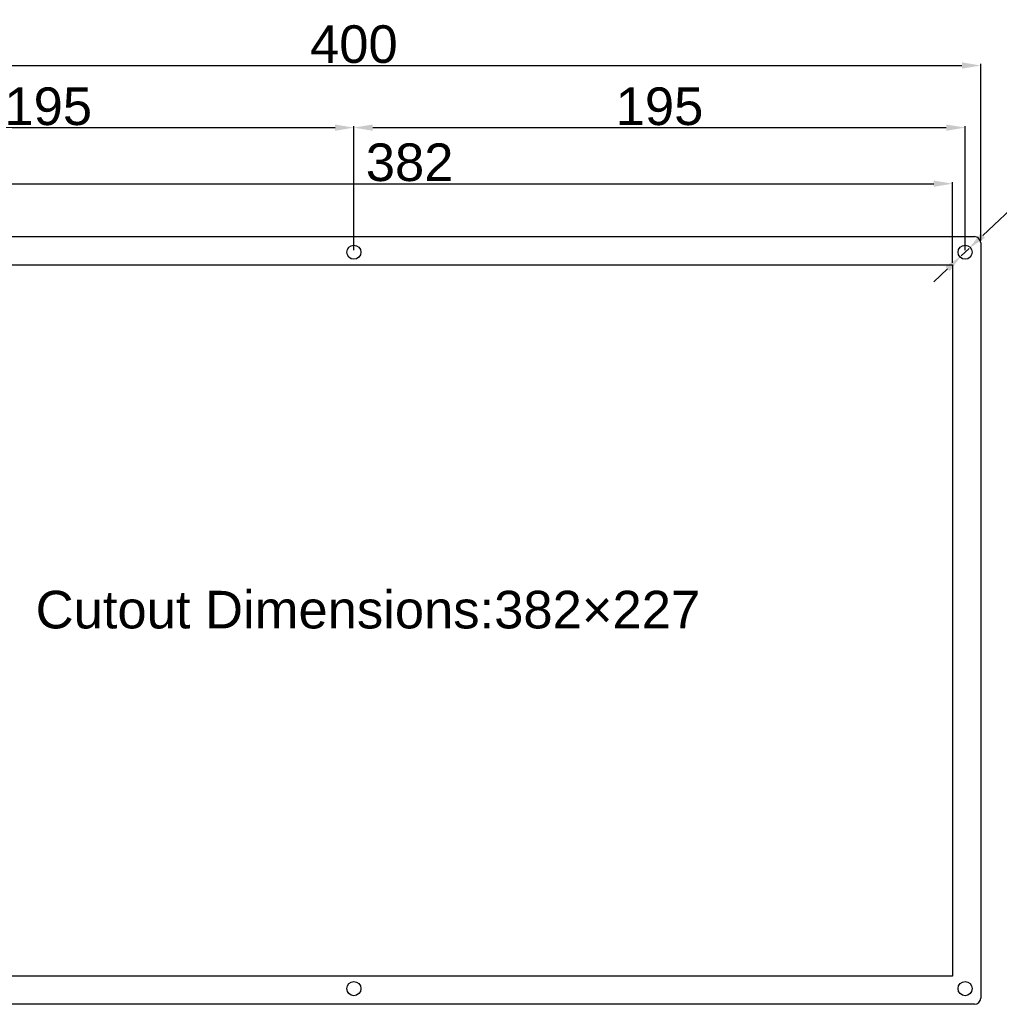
# Model space of a CAD drawing. Header units: millimetres. Extents: x 7187 to 8806, y -3756 to -2918.
# Tile 144 of 250: x 7953 to 8265, y -3266 to -2952. Entities that reach past the tile are written whole.
import ezdxf

# ---------------------------------------------------------------- set-up
doc = ezdxf.new("R2010")
doc.units = ezdxf.units.MM
doc.header["$LTSCALE"] = 3
doc.header["$PDSIZE"] = -1
doc.styles.get("Standard").update_dxf_attribs({"font": 'arial.ttf', "height": 12})
doc.dimstyles.new('ISO-25', dxfattribs={"dimtxt": 12, "dimasz": 6, "dimexe": 0.5, "dimexo": 0.625, "dimtad": 1, "dimdec": 1, "dimdsep": 46, "dimtxsty": 'Standard', "dimcen": 0, "dimclrd": 256, "dimclre": 256, "dimadec": 0, "dimazin": 0, "dimtfac": 1, "dimtdec": 1, "dimtmove": 0, "dimatfit": 3, "dimfxl": 1, "dimlwd": 30, "dimlwe": 30, "dimarcsym": 0})

# ---------------------------------------------------------------- blocks, each defined once
blk = doc.blocks.new('*D424')
at = {"linetype": 'Continuous', "lineweight": 30}
for p, q in [((7868.58, -3029.8), (7868.58, -3004.06)), ((7874.58, -3004.56), (8244.58, -3004.56)), ((8250.58, -3029.8), (8250.58, -3004.06))]:
    blk.add_line(p, q, dxfattribs=at)
at = {"linetype": 'Continuous'}
for points in [[(7874.58, -3003.56), (7874.58, -3005.56), (7868.58, -3004.56)], [(8244.58, -3003.56), (8244.58, -3005.56), (8250.58, -3004.56)]]:
    blk.add_solid(points, dxfattribs=at)
at = {"layer": 'Defpoints', "color": 0, "linetype": 'Continuous'}
for p in [(8250.58, -3004.56), (7868.58, -3030.43), (8250.58, -3030.43)]:
    blk.add_point(p, dxfattribs=at)
at = {"color": 0, "linetype": 'Continuous', "lineweight": 30, "insert": (8077.36, -2997.8), "char_height": 12, "attachment_point": 5}
blk.add_mtext('382', dxfattribs=at)
blk = doc.blocks.new('*D426')
at = {"linetype": 'Continuous', "lineweight": 30}
for p, q in [((7864.58, -3025.8), (7864.58, -2986.18)), ((7870.58, -2986.68), (8053.58, -2986.68)), ((8059.58, -3025.8), (8059.58, -2986.18))]:
    blk.add_line(p, q, dxfattribs=at)
at = {"linetype": 'Continuous'}
for points in [[(7870.58, -2985.68), (7870.58, -2987.68), (7864.58, -2986.68)], [(8053.58, -2985.68), (8053.58, -2987.68), (8059.58, -2986.68)]]:
    blk.add_solid(points, dxfattribs=at)
at = {"layer": 'Defpoints', "color": 0, "linetype": 'Continuous'}
for p in [(8059.58, -2986.68), (7864.58, -3026.43), (8059.58, -3026.43)]:
    blk.add_point(p, dxfattribs=at)
at = {"color": 0, "linetype": 'Continuous', "lineweight": 30, "insert": (7962.08, -2979.93), "char_height": 12, "attachment_point": 5}
blk.add_mtext('195', dxfattribs=at)
blk = doc.blocks.new('*D427')
at = {"linetype": 'Continuous', "lineweight": 30}
for p, q in [((8059.58, -3025.8), (8059.58, -2986.18)), ((8065.58, -2986.68), (8248.58, -2986.68)), ((8254.58, -3025.8), (8254.58, -2986.18))]:
    blk.add_line(p, q, dxfattribs=at)
at = {"linetype": 'Continuous'}
for points in [[(8065.58, -2985.68), (8065.58, -2987.68), (8059.58, -2986.68)], [(8248.58, -2985.68), (8248.58, -2987.68), (8254.58, -2986.68)]]:
    blk.add_solid(points, dxfattribs=at)
at = {"layer": 'Defpoints', "color": 0, "linetype": 'Continuous'}
for p in [(8254.58, -2986.68), (8059.58, -3026.43), (8254.58, -3026.43)]:
    blk.add_point(p, dxfattribs=at)
at = {"color": 0, "linetype": 'Continuous', "lineweight": 30, "insert": (8157.08, -2979.93), "char_height": 12, "attachment_point": 5}
blk.add_mtext('195', dxfattribs=at)
blk = doc.blocks.new('*D432')
at = {"linetype": 'Continuous', "lineweight": 30}
for p, q in [((8314.43, -2969.84), (8260.21, -3021.1)), ((8253.31, -3027.63), (8255.85, -3025.22)), ((8248.95, -3031.75), (8244.59, -3035.87))]:
    blk.add_line(p, q, dxfattribs=at)
at = {"linetype": 'Continuous'}
for points in [[(8259.52, -3020.38), (8260.9, -3021.83), (8255.85, -3025.22)], [(8248.26, -3031.02), (8249.64, -3032.48), (8253.31, -3027.63)]]:
    blk.add_solid(points, dxfattribs=at)
at = {"layer": 'Defpoints', "color": 0, "linetype": 'Continuous'}
for p in [(8255.85, -3025.22), (8253.31, -3027.63)]:
    blk.add_point(p, dxfattribs=at)
at = {"color": 0, "linetype": 'Continuous', "lineweight": 30, "insert": (8294.46, -2979.43), "char_height": 12, "attachment_point": 5, "rotation": 43.3915}
blk.add_mtext('6×M4', dxfattribs=at)
blk = doc.blocks.new('*D433')
at = {"linetype": 'Continuous', "lineweight": 30}
for p, q in [((7859.58, -3022.8), (7859.58, -2966.35)), ((7865.58, -2966.85), (8253.58, -2966.85)), ((8259.58, -3022.8), (8259.58, -2966.35))]:
    blk.add_line(p, q, dxfattribs=at)
at = {"linetype": 'Continuous'}
for points in [[(7865.58, -2965.85), (7865.58, -2967.85), (7859.58, -2966.85)], [(8253.58, -2965.85), (8253.58, -2967.85), (8259.58, -2966.85)]]:
    blk.add_solid(points, dxfattribs=at)
at = {"layer": 'Defpoints', "color": 0, "linetype": 'Continuous'}
for p in [(8259.58, -2966.85), (7859.58, -3023.43), (8259.58, -3023.43)]:
    blk.add_point(p, dxfattribs=at)
at = {"color": 0, "linetype": 'Continuous', "lineweight": 30, "insert": (8059.58, -2960.1), "char_height": 12, "attachment_point": 5}
blk.add_mtext('400', dxfattribs=at)

msp = doc.modelspace()

# ---------------------------------------------------------------- linework, layer by layer
at = {"linetype": 'Continuous', "lineweight": 30}
for p, q in [((7861.58, -3021.43), (8257.58, -3021.43)), ((8259.58, -3023.43), (8259.58, -3264.43)), ((8257.58, -3266.43), (7861.58, -3266.43))]:
    msp.add_line(p, q, dxfattribs=at)
at = {"color": 3, "linetype": 'Continuous', "lineweight": 30}
for p, q in [((7868.58, -3030.43), (8250.58, -3030.43)), ((8250.58, -3030.43), (8250.58, -3257.43)), ((8250.58, -3257.43), (7868.58, -3257.43))]:
    msp.add_line(p, q, dxfattribs=at)
at = {"linetype": 'Continuous', "lineweight": 30}
for centre in [(8059.58, -3026.43), (8254.58, -3026.43), (8059.58, -3261.43), (8254.58, -3261.43)]:
    msp.add_circle(centre, 2.25, dxfattribs=at)
for centre, start, end in [((8257.58, -3023.43), 0, 90), ((8257.58, -3264.43), 270, 0)]:
    msp.add_arc(centre, 2, start, end, dxfattribs=at)

# ---------------------------------------------------------------- texts
msp.add_text('Cutout Dimensions:382×227', height=12).set_placement((7958.07, -3146.48))

# ---------------------------------------------------------------- dimensions: what is measured, and where the dimension line sits
for base, p1, p2, picture, middle in [((8259.58, -2966.85), (7859.58, -3023.43), (8259.58, -3023.43), '*D433', (8059.58, -2960.1)), ((8059.58, -2986.68), (7864.58, -3026.43), (8059.58, -3026.43), '*D426', (7962.08, -2979.93)), ((8254.58, -2986.68), (8059.58, -3026.43), (8254.58, -3026.43), '*D427', (8157.08, -2979.93))]:
    dim = msp.add_linear_dim(base=base, p1=p1, p2=p2, dimstyle='ISO-25', dxfattribs=at)
    dim.commit()
    dim.dimension.update_dxf_attribs({"geometry": picture, "text_midpoint": middle})
dim = msp.add_diameter_dim_2p(p1=(8253.31, -3027.63), p2=(8255.85, -3025.22), text='6×M4', dimstyle='ISO-25', dxfattribs=at)
dim.commit()
dim.dimension.update_dxf_attribs({"geometry": '*D432', "text_midpoint": (8299.1, -2984.34), "dimtype": 163})
dim = msp.add_linear_dim(base=(8250.58, -3004.56), p1=(7868.58, -3030.43), p2=(8250.58, -3030.43), dimstyle='ISO-25', dxfattribs=at)
dim.commit()
dim.dimension.update_dxf_attribs({"geometry": '*D424', "text_midpoint": (8077.36, -3004.56), "dimtype": 160})

doc.saveas('drawing.dxf')
